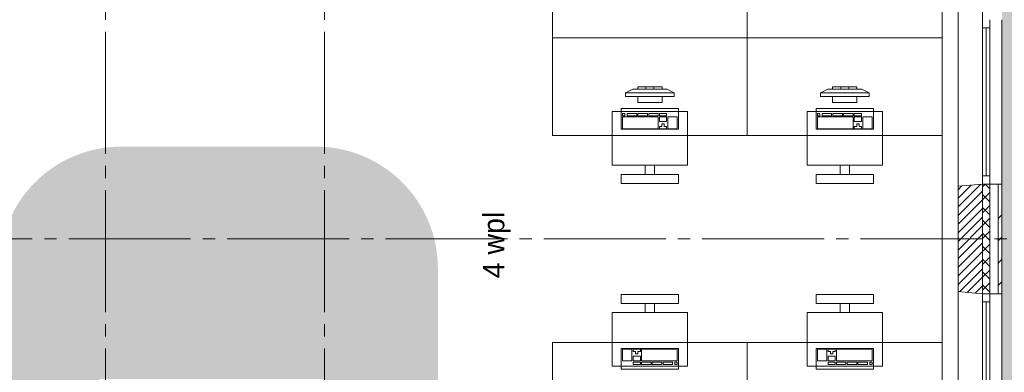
# Paper-space layout '19061B VOn 012b Plattegrond tweede verdieping' of a CAD drawing. Header units: millimetres. Extents: x 10 to 1052, y 0 to 594.
# Tile 14 of 50: x 210 to 291, y 268 to 297. Entities that reach past the tile are written whole.
import ezdxf
from ezdxf.xclip import XClip

# ---------------------------------------------------------------- set-up
doc = ezdxf.new("R2010")
doc.units = ezdxf.units.MM
doc.header["$MEASUREMENT"] = 0
doc.header["$XCLIPFRAME"] = 0
doc.linetypes.add('B0204', pattern=[13, 10, -1, 1, -1])
for name, color, linetype in [('21 Buitenwanden', 7, 'Continuous'), ('21 Buitenwanden Doorsnede-arcering', 7, 'Continuous'), ('21 Buitenwanden Laagscheidingslijnen', 7, 'Continuous'), ('21 Buitenwanden Ramen', 7, 'Continuous'), ('23 Vloeren', 7, 'Continuous'), ('67 Radiatoren - lijn', 7, 'Continuous'), ('82 Interieur', 7, 'Continuous'), ('82 Interieur 2D arcering', 7, 'Continuous'), ('A Stramien', 7, 'Continuous'), ('New_82 Interieur', 7, 'Continuous'), ('New_Z Ruimtebenaming 2D arcering', 7, 'Continuous')]:
    doc.layers.add(name, color=color, linetype=linetype)
doc.styles.add('GENERATED_STYLE_5', font='txt')

# ---------------------------------------------------------------- blocks, each defined once
blk = doc.blocks.new('Drawing_2_1', base_point=(162.76, 134.758))
at = {"layer": '21 Buitenwanden Doorsnede-arcering', "linetype": 'Continuous', "lineweight": 0, "true_color": 0x000000}
h = blk.add_hatch(dxfattribs=at)
h.set_pattern_fill('220_Gewapend_beton___pre_2B', color=18, style=0, pattern_type=2)
h.set_pattern_definition([(45, (162.76037, 134.7577), (-0.3535534, 0.3535534), [])])
h.paths.add_polyline_path([(288.76, 283.258), (286.76, 283.083), (286.76, 274.433), (288.76, 274.258)])
h = blk.add_hatch(dxfattribs=at)
h.set_pattern_fill('415_Isolatie_ruit_0001', color=18, style=0, pattern_type=2)
h.set_pattern_definition([(135, (162.7604, 134.7577), (0.53033, 0.53033), []), (225, (162.7604, 134.7577), (-0.53033, 0.53033), [])])
h.paths.add_polyline_path([(288.76, 274.258), (289.36, 274.258), (289.36, 283.258), (288.76, 283.258)])
h = blk.add_hatch(dxfattribs=at)
h.set_pattern_fill('160_Natuursteen_0001', color=18, style=0, pattern_type=2)
h.set_pattern_definition([(45, (162.7604, 134.7577), (-1.838478, 1.838478), []), (45, (161.8411, 135.677), (-1.838478, 1.838478), [1.95, -0.65, 0, -0.65])])
h.paths.add_polyline_path([(290.06, 283.258), (290.06, 274.258), (290.36, 274.258), (290.36, 283.258)])
at = {"layer": '82 Interieur 2D arcering', "linetype": 'Continuous', "lineweight": 0, "true_color": 0xc9b395}
h = blk.add_hatch(color=253, dxfattribs=at)
h.paths.add_polyline_path([(208.058, 276.336), (208.058, 205.686, 0.414214), (218.058, 195.686), (234.058, 195.686, 0.414214), (244.058, 205.686), (244.058, 276.336, 0.414214), (234.058, 286.336), (218.058, 286.336, 0.414214)])
h.paths.add_polyline_path([(234.76, 218.258), (216.26, 218.258), (216.26, 267.258), (234.76, 267.258)], flags=0)
at = {"layer": 'New_Z Ruimtebenaming 2D arcering', "linetype": 'Continuous', "lineweight": 0, "true_color": 0xffffff}
blk.add_hatch(color=7, dxfattribs=at).paths.add_polyline_path([(492.335, 340.158), (377.16, 340.158), (377.16, 355.158), (290.36, 355.158), (290.36, 237.183), (492.335, 237.183)])
at = {"layer": '21 Buitenwanden', "color": 3, "linetype": 'Continuous', "lineweight": 0}
for p, q in [((288.76, 283.258), (286.76, 283.083)), ((288.76, 274.258), (286.76, 274.433))]:
    blk.add_line(p, q, dxfattribs=at)
at = {"layer": '21 Buitenwanden', "color": 1, "linetype": 'Continuous', "lineweight": 0}
for p, q in [((289.36, 283.258), (288.76, 283.258)), ((289.36, 274.258), (288.76, 274.258))]:
    blk.add_line(p, q, dxfattribs=at)
at = {"layer": '21 Buitenwanden', "color": 9, "linetype": 'Continuous', "lineweight": 0}
for p, q in [((290.06, 283.258), (289.36, 283.258)), ((290.06, 274.258), (289.36, 274.258))]:
    blk.add_line(p, q, dxfattribs=at)
at = {"layer": '21 Buitenwanden', "color": 2, "linetype": 'Continuous', "lineweight": 0}
for p, q in [((290.36, 283.258), (290.06, 283.258)), ((290.36, 274.258), (290.06, 274.258))]:
    blk.add_line(p, q, dxfattribs=at)
at = {"layer": '21 Buitenwanden', "color": 3, "linetype": 'Continuous', "lineweight": 0, "flags": 128}
blk.add_lwpolyline([(286.76, 283.083), (286.76, 274.433)], dxfattribs=at)
at = {"layer": '21 Buitenwanden', "color": 2, "linetype": 'Continuous', "lineweight": 0, "flags": 128}
blk.add_lwpolyline([(290.36, 274.258), (290.36, 283.258)], dxfattribs=at)
at = {"layer": '21 Buitenwanden Laagscheidingslijnen', "color": 3, "linetype": 'Continuous', "lineweight": 0}
blk.add_line((288.76, 274.258), (288.76, 283.258), dxfattribs=at)
at = {"layer": '21 Buitenwanden Laagscheidingslijnen', "color": 1, "linetype": 'Continuous', "lineweight": 0}
blk.add_line((289.36, 274.258), (289.36, 283.258), dxfattribs=at)
at = {"layer": '21 Buitenwanden Laagscheidingslijnen', "color": 2, "linetype": 'Continuous', "lineweight": 0}
blk.add_line((290.06, 274.258), (290.06, 283.258), dxfattribs=at)
at = {"layer": '21 Buitenwanden Ramen', "color": 9, "linetype": 'Continuous', "lineweight": 0}
for p, q in [((286.76, 283.083), (286.76, 296.758)), ((290.36, 283.258), (290.36, 296.758)), ((288.76, 296.088), (288.76, 283.928)), ((289.06, 283.928), (289.06, 296.088)), ((289.36, 283.928), (289.36, 296.088)), ((290.06, 283.258), (289.36, 283.258)), ((286.76, 260.758), (286.76, 274.433)), ((290.06, 274.258), (289.36, 274.258)), ((290.36, 260.758), (290.36, 274.258))]:
    blk.add_line(p, q, dxfattribs=at)
at = {"layer": '21 Buitenwanden Ramen', "color": 1, "linetype": 'Continuous', "lineweight": 0}
for p, q in [((288.76, 296.758), (288.76, 296.088)), ((289.36, 296.088), (289.36, 296.758)), ((288.76, 296.088), (289.36, 296.088)), ((289.36, 283.928), (288.76, 283.928)), ((288.76, 283.928), (288.76, 283.258)), ((289.36, 283.258), (289.36, 283.928)), ((289.36, 283.258), (288.76, 283.258)), ((289.36, 283.258), (288.76, 283.258)), ((288.76, 274.258), (288.76, 273.588)), ((289.36, 274.258), (288.76, 274.258)), ((289.36, 274.258), (288.76, 274.258)), ((289.36, 273.588), (289.36, 274.258)), ((288.76, 273.588), (289.36, 273.588)), ((288.76, 273.588), (288.76, 261.428)), ((289.06, 261.428), (289.06, 273.588)), ((289.36, 261.428), (289.36, 273.588))]:
    blk.add_line(p, q, dxfattribs=at)
at = {"layer": '21 Buitenwanden Ramen', "color": 3, "linetype": 'Continuous', "lineweight": 0}
for p, q in [((288.76, 283.258), (286.76, 283.083)), ((288.76, 274.258), (286.76, 274.433))]:
    blk.add_line(p, q, dxfattribs=at)
at = {"layer": '21 Buitenwanden Ramen', "color": 2, "linetype": 'Continuous', "lineweight": 0}
for p, q in [((290.36, 283.258), (290.06, 283.258)), ((290.36, 274.258), (290.06, 274.258))]:
    blk.add_line(p, q, dxfattribs=at)
at = {"layer": '23 Vloeren', "color": 1, "linetype": 'Continuous', "lineweight": 0, "flags": 128}
blk.add_lwpolyline([(286.76, 136.758), (286.76, 358.758), (236.757, 358.758), (236.757, 380.898), (286.76, 380.898), (286.76, 358.758), (380.76, 358.758), (380.76, 343.758), (808.76, 343.758)], dxfattribs=at)
at = {"layer": '67 Radiatoren - lijn', "color": 9, "linetype": 'Continuous', "lineweight": 0, "flags": 128}
blk.add_lwpolyline([(285.46, 313.908), (285.46, 168.258), (285.46, 138.058), (241.76, 138.058)], dxfattribs=at)
at = {"layer": 'A Stramien', "color": 9, "linetype": 'B0204', "lineweight": 0}
for p, q in [((216.76, 516.758), (216.76, 94.758)), ((234.76, 516.758), (234.76, 94.758)), ((288.76, 516.758), (288.76, 94.758)), ((122.76, 278.758), (850.76, 278.758))]:
    blk.add_line(p, q, dxfattribs=at)
at = {"layer": 'New_82 Interieur', "color": 1, "linetype": 'Continuous', "lineweight": 0}
for p, q in [((259.46, 290.758), (260.06, 291.058)), ((260.06, 291.058), (262.86, 291.058)), ((262.46, 291.258), (260.46, 291.258)), ((260.46, 291.258), (260.46, 291.058)), ((260.46, 291.058), (262.46, 291.058)), ((261.127, 291.058), (261.127, 291.258)), ((261.794, 291.058), (261.794, 291.258)), ((262.46, 291.058), (262.46, 291.258)), ((263.46, 290.758), (262.86, 291.058)), ((275.46, 290.758), (276.06, 291.058)), ((276.06, 291.058), (278.86, 291.058)), ((278.46, 291.258), (276.46, 291.258)), ((276.46, 291.258), (276.46, 291.058)), ((276.46, 291.058), (278.46, 291.058)), ((277.127, 291.058), (277.127, 291.258)), ((277.794, 291.058), (277.794, 291.258)), ((278.46, 291.058), (278.46, 291.258)), ((279.46, 290.758), (278.86, 291.058)), ((263.46, 290.758), (259.46, 290.758)), ((259.46, 290.758), (259.46, 290.458)), ((259.46, 290.458), (263.46, 290.458)), ((262.46, 290.458), (260.46, 290.458)), ((260.46, 290.458), (260.46, 289.958)), ((262.46, 289.958), (262.46, 290.458)), ((263.46, 290.458), (263.46, 290.758)), ((279.46, 290.758), (275.46, 290.758)), ((275.46, 290.758), (275.46, 290.458)), ((275.46, 290.458), (279.46, 290.458)), ((278.46, 290.458), (276.46, 290.458)), ((276.46, 290.458), (276.46, 289.958)), ((278.46, 289.958), (278.46, 290.458)), ((279.46, 290.458), (279.46, 290.758)), ((260.46, 289.958), (262.46, 289.958)), ((276.46, 289.958), (278.46, 289.958)), ((259.404, 289.067), (259.208, 289.067)), ((259.208, 289.067), (259.208, 288.873)), ((259.208, 288.873), (259.404, 288.873)), ((262.146, 288.776), (259.208, 288.776)), ((259.208, 288.776), (259.208, 287.806)), ((259.404, 288.873), (259.404, 289.067)), ((260.383, 289.067), (259.6, 289.067)), ((259.6, 289.067), (259.6, 288.873)), ((259.6, 288.873), (260.383, 288.873)), ((260.383, 288.873), (260.383, 289.067)), ((261.265, 289.067), (260.481, 289.067)), ((260.481, 289.067), (260.481, 288.873)), ((260.481, 288.873), (261.265, 288.873)), ((261.265, 288.873), (261.265, 289.067)), ((262.146, 289.067), (261.363, 289.067)), ((261.363, 289.067), (261.363, 288.873)), ((261.363, 288.873), (262.146, 288.873)), ((262.146, 288.873), (262.146, 289.067)), ((262.146, 287.806), (262.146, 288.776)), ((262.831, 289.067), (262.244, 289.067)), ((262.244, 289.067), (262.244, 288.873)), ((262.244, 288.873), (262.831, 288.873)), ((262.831, 288.776), (262.244, 288.776)), ((262.244, 288.776), (262.244, 288.388)), ((262.831, 288.873), (262.831, 289.067)), ((262.831, 288.388), (262.831, 288.776)), ((263.713, 288.776), (262.929, 288.776)), ((262.929, 288.776), (262.929, 287.806)), ((263.713, 287.806), (263.713, 288.776)), ((275.404, 289.067), (275.208, 289.067)), ((275.208, 289.067), (275.208, 288.873)), ((275.208, 288.873), (275.404, 288.873)), ((278.146, 288.776), (275.208, 288.776)), ((275.208, 288.776), (275.208, 287.806)), ((275.404, 288.873), (275.404, 289.067)), ((276.383, 289.067), (275.6, 289.067)), ((275.6, 289.067), (275.6, 288.873)), ((275.6, 288.873), (276.383, 288.873)), ((276.383, 288.873), (276.383, 289.067)), ((277.265, 289.067), (276.481, 289.067)), ((276.481, 289.067), (276.481, 288.873)), ((276.481, 288.873), (277.265, 288.873)), ((277.265, 288.873), (277.265, 289.067)), ((278.146, 289.067), (277.363, 289.067)), ((277.363, 289.067), (277.363, 288.873)), ((277.363, 288.873), (278.146, 288.873)), ((278.146, 288.873), (278.146, 289.067)), ((278.146, 287.806), (278.146, 288.776)), ((278.831, 289.067), (278.244, 289.067)), ((278.244, 289.067), (278.244, 288.873)), ((278.244, 288.873), (278.831, 288.873)), ((278.831, 288.776), (278.244, 288.776)), ((278.244, 288.776), (278.244, 288.388)), ((278.831, 288.873), (278.831, 289.067)), ((278.831, 288.388), (278.831, 288.776)), ((279.713, 288.776), (278.929, 288.776)), ((278.929, 288.776), (278.929, 287.806)), ((279.713, 287.806), (279.713, 288.776)), ((259.208, 287.806), (262.146, 287.806)), ((262.244, 288.388), (262.831, 288.388)), ((262.44, 288), (262.244, 288)), ((262.244, 288), (262.244, 287.806)), ((262.244, 287.806), (262.831, 287.806)), ((262.635, 288.194), (262.44, 288.194)), ((262.44, 288.194), (262.44, 288)), ((262.635, 288), (262.635, 288.194)), ((262.831, 288), (262.635, 288)), ((262.831, 287.806), (262.831, 288)), ((262.929, 287.806), (263.713, 287.806)), ((275.208, 287.806), (278.146, 287.806)), ((278.244, 288.388), (278.831, 288.388)), ((278.44, 288), (278.244, 288)), ((278.244, 288), (278.244, 287.806)), ((278.244, 287.806), (278.831, 287.806)), ((278.635, 288.194), (278.44, 288.194)), ((278.44, 288.194), (278.44, 288)), ((278.635, 288), (278.635, 288.194)), ((278.831, 288), (278.635, 288)), ((278.831, 287.806), (278.831, 288)), ((278.929, 287.806), (279.713, 287.806)), ((259.992, 269.709), (259.208, 269.709)), ((259.208, 269.709), (259.208, 268.74)), ((259.992, 268.74), (259.992, 269.709)), ((260.677, 269.709), (260.09, 269.709)), ((260.09, 269.709), (260.09, 269.515)), ((260.09, 269.515), (260.285, 269.515)), ((260.285, 269.515), (260.285, 269.321)), ((260.285, 269.321), (260.481, 269.321)), ((260.481, 269.321), (260.481, 269.515)), ((260.481, 269.515), (260.677, 269.515)), ((260.677, 269.515), (260.677, 269.709)), ((263.713, 269.709), (260.775, 269.709)), ((260.775, 269.709), (260.775, 268.74)), ((263.713, 268.74), (263.713, 269.709)), ((275.992, 269.709), (275.208, 269.709)), ((275.208, 269.709), (275.208, 268.74)), ((275.992, 268.74), (275.992, 269.709)), ((276.677, 269.709), (276.09, 269.709)), ((276.09, 269.709), (276.09, 269.515)), ((276.09, 269.515), (276.285, 269.515)), ((276.285, 269.515), (276.285, 269.321)), ((276.285, 269.321), (276.481, 269.321)), ((276.481, 269.321), (276.481, 269.515)), ((276.481, 269.515), (276.677, 269.515)), ((276.677, 269.515), (276.677, 269.709)), ((279.713, 269.709), (276.775, 269.709)), ((276.775, 269.709), (276.775, 268.74)), ((279.713, 268.74), (279.713, 269.709)), ((259.208, 268.74), (259.992, 268.74)), ((260.677, 269.127), (260.09, 269.127)), ((260.09, 269.127), (260.09, 268.74)), ((260.09, 268.74), (260.677, 268.74)), ((260.677, 268.643), (260.09, 268.643)), ((260.09, 268.643), (260.09, 268.449)), ((260.09, 268.449), (260.677, 268.449)), ((260.677, 268.74), (260.677, 269.127)), ((260.677, 268.449), (260.677, 268.643)), ((260.775, 268.74), (263.713, 268.74)), ((261.558, 268.643), (260.775, 268.643)), ((260.775, 268.643), (260.775, 268.449)), ((260.775, 268.449), (261.558, 268.449)), ((261.558, 268.449), (261.558, 268.643)), ((262.44, 268.643), (261.656, 268.643)), ((261.656, 268.643), (261.656, 268.449)), ((261.656, 268.449), (262.44, 268.449)), ((262.44, 268.449), (262.44, 268.643)), ((263.321, 268.643), (262.538, 268.643)), ((262.538, 268.643), (262.538, 268.449)), ((262.538, 268.449), (263.321, 268.449)), ((263.321, 268.449), (263.321, 268.643)), ((263.713, 268.643), (263.517, 268.643)), ((263.517, 268.643), (263.517, 268.449)), ((263.517, 268.449), (263.713, 268.449)), ((263.713, 268.449), (263.713, 268.643)), ((275.208, 268.74), (275.992, 268.74)), ((276.677, 269.127), (276.09, 269.127)), ((276.09, 269.127), (276.09, 268.74)), ((276.09, 268.74), (276.677, 268.74)), ((276.677, 268.643), (276.09, 268.643)), ((276.09, 268.643), (276.09, 268.449)), ((276.09, 268.449), (276.677, 268.449)), ((276.677, 268.74), (276.677, 269.127)), ((276.677, 268.449), (276.677, 268.643)), ((276.775, 268.74), (279.713, 268.74)), ((277.558, 268.643), (276.775, 268.643)), ((276.775, 268.643), (276.775, 268.449)), ((276.775, 268.449), (277.558, 268.449)), ((277.558, 268.449), (277.558, 268.643)), ((278.44, 268.643), (277.656, 268.643)), ((277.656, 268.643), (277.656, 268.449)), ((277.656, 268.449), (278.44, 268.449)), ((278.44, 268.449), (278.44, 268.643)), ((279.321, 268.643), (278.538, 268.643)), ((278.538, 268.643), (278.538, 268.449)), ((278.538, 268.449), (279.321, 268.449)), ((279.321, 268.449), (279.321, 268.643)), ((279.713, 268.643), (279.517, 268.643)), ((279.517, 268.643), (279.517, 268.449)), ((279.517, 268.449), (279.713, 268.449)), ((279.713, 268.449), (279.713, 268.643))]:
    blk.add_line(p, q, dxfattribs=at)
at = {"layer": 'New_82 Interieur', "color": 1, "linetype": 'Continuous', "lineweight": 0, "flags": 128}
for points in [[(269.46, 295.258), (253.46, 295.258), (253.46, 303.258), (269.46, 303.258)], [(285.46, 295.258), (269.46, 295.258), (269.46, 303.258), (285.46, 303.258)], [(269.46, 295.258), (253.46, 295.258), (253.46, 287.258), (269.46, 287.258)], [(285.46, 295.258), (269.46, 295.258), (269.46, 287.258), (285.46, 287.258)], [(259.11, 289.458), (259.11, 287.758), (263.81, 287.758), (263.81, 289.458)], [(275.11, 289.458), (275.11, 287.758), (279.81, 287.758), (279.81, 289.458)], [(264.56, 289.208), (258.36, 289.208), (258.36, 284.808), (264.56, 284.808)], [(280.56, 289.208), (274.36, 289.208), (274.36, 284.808), (280.56, 284.808)], [(261.085, 284.808), (261.085, 284.058), (261.835, 284.058), (261.835, 284.808)], [(277.085, 284.808), (277.085, 284.058), (277.835, 284.058), (277.835, 284.808)], [(263.81, 283.308), (263.81, 284.058), (259.11, 284.058), (259.11, 283.308)], [(279.81, 283.308), (279.81, 284.058), (275.11, 284.058), (275.11, 283.308)], [(263.81, 274.208), (263.81, 273.458), (259.11, 273.458), (259.11, 274.208)], [(279.81, 274.208), (279.81, 273.458), (275.11, 273.458), (275.11, 274.208)], [(261.085, 272.708), (261.085, 273.458), (261.835, 273.458), (261.835, 272.708)], [(277.085, 272.708), (277.085, 273.458), (277.835, 273.458), (277.835, 272.708)], [(264.56, 268.308), (258.36, 268.308), (258.36, 272.708), (264.56, 272.708)], [(280.56, 268.308), (274.36, 268.308), (274.36, 272.708), (280.56, 272.708)], [(269.46, 262.258), (253.46, 262.258), (253.46, 270.258), (269.46, 270.258)], [(285.46, 262.258), (269.46, 262.258), (269.46, 270.258), (285.46, 270.258)], [(263.81, 268.058), (263.81, 269.758), (259.11, 269.758), (259.11, 268.058)], [(279.81, 268.058), (279.81, 269.758), (275.11, 269.758), (275.11, 268.058)]]:
    blk.add_lwpolyline(points, close=True, dxfattribs=at)
at = {"layer": '82 Interieur', "color": 9, "linetype": 'Continuous', "lineweight": 0, "insert": (250.038, 278.258), "char_height": 1.75, "attachment_point": 8, "rotation": 90, "style": 'GENERATED_STYLE_5'}
blk.add_mtext('\\A1;{\\pqc;\\fSanuk-Regular|b0|i0|c0|p2;4\\fSanuk-Regular|b0|i0|c0|p2; wpl}', dxfattribs=at)

psp = doc.layouts.new('19061B VOn 012b Plattegrond tweede verdieping')

# ---------------------------------------------------------------- block references
at = {"color": 4, "linetype": 'Continuous', "lineweight": 0}
ref = psp.add_blockref('Drawing_2_1', (162.76, 134.758), dxfattribs=at)
XClip(ref).set_block_clipping_path([(63.602702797, 41.749456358), (869.5607390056, 554.9340651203)])

doc.saveas('drawing.dxf')
